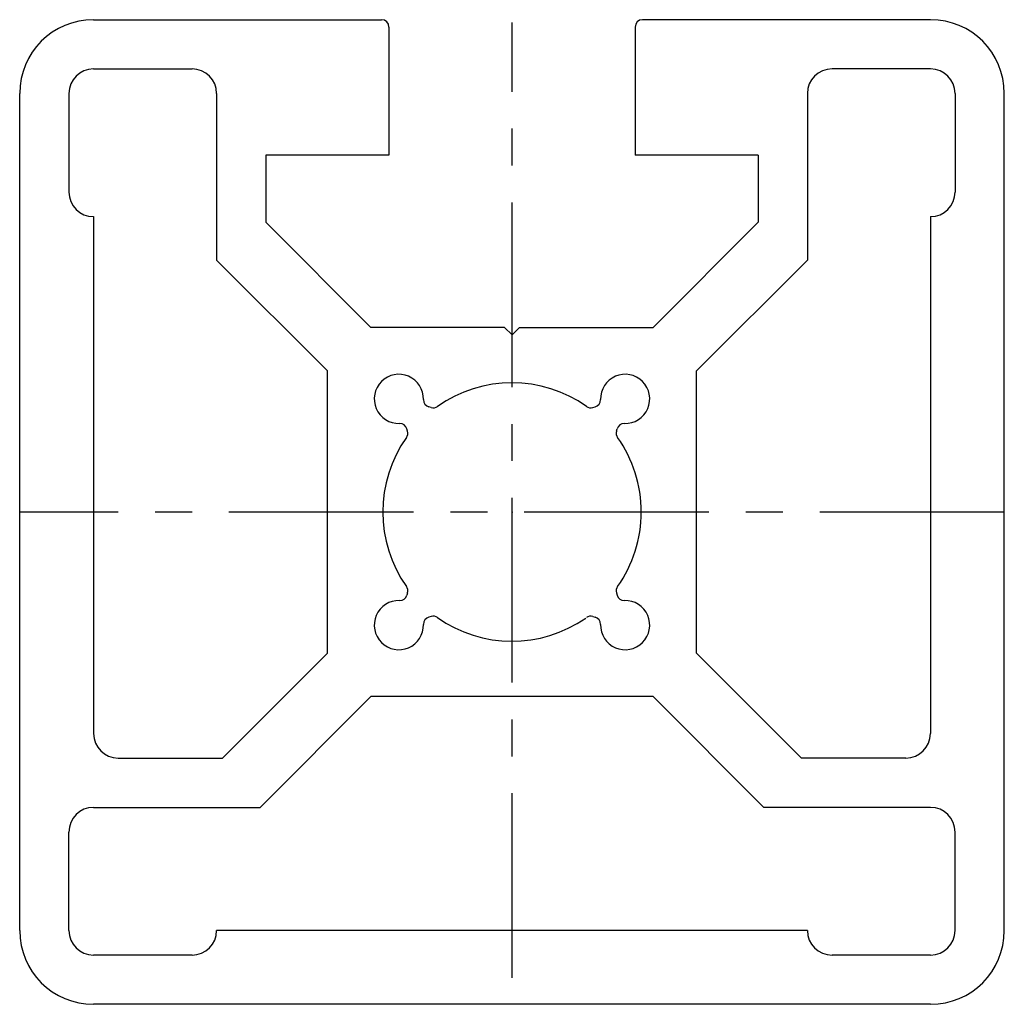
# Model space of a CAD drawing. Extents: x -42 to 4, y -93 to 15.
import ezdxf

# ---------------------------------------------------------------- set-up
doc = ezdxf.new("R2010")
doc.units = 0
doc.linetypes.add('CENTER', pattern=[12, 7.5, -1.5, 1.5, -1.5])
doc.layers.get('0').update_dxf_attribs({"linetype": 'CONTINUOUS'})

msp = doc.modelspace()

# ---------------------------------------------------------------- linework, layer by layer
at = {"color": 7, "linetype": 'CONTINUOUS'}
for p, q in [((-39.083, 15.45), (-27.383, 15.45)), ((-5.083, 15.45), (-16.783, 15.45)), ((-27.083, 15.15), (-27.083, 9.95)), ((-17.083, 15.15), (-17.083, 9.95)), ((-39.083, 13.45), (-35.083, 13.45)), ((-5.083, 13.45), (-9.083, 13.45)), ((-42.083, -21.55), (-42.083, 12.45)), ((-40.083, 12.45), (-40.083, 8.45)), ((-34.083, 12.45), (-34.083, 5.682)), ((-10.083, 12.45), (-10.083, 5.682)), ((-4.083, 12.45), (-4.083, 8.45)), ((-2.083, -21.55), (-2.083, 12.45)), ((-27.083, 9.95), (-32.083, 9.95)), ((-32.083, 9.95), (-32.083, 7.218)), ((-12.083, 9.95), (-17.083, 9.95)), ((-12.083, 9.95), (-12.083, 7.218)), ((-39.083, 7.45), (-39.083, -13.55)), ((-32.083, 7.218), (-27.816, 2.95)), ((-12.083, 7.218), (-16.351, 2.95)), ((-5.083, 7.45), (-5.083, -13.55)), ((-34.083, 5.682), (-29.583, 1.182)), ((-10.083, 5.682), (-14.583, 1.182)), ((-22.383, 2.95), (-27.816, 2.95)), ((-22.083, 2.65), (-22.383, 2.95)), ((-22.083, 2.65), (-21.783, 2.95)), ((-21.783, 2.95), (-16.351, 2.95)), ((-29.583, -10.282), (-29.583, 1.182)), ((-14.583, -10.282), (-14.583, 1.182)), ((-25.363, -0.306), (-25.458, -0.281)), ((-18.804, -0.306), (-18.709, -0.281)), ((-26.327, -1.27), (-26.352, -1.175)), ((-17.84, -1.27), (-17.815, -1.175)), ((-26.327, -7.829), (-26.352, -7.924)), ((-17.84, -7.829), (-17.815, -7.924)), ((-25.363, -8.793), (-25.458, -8.819)), ((-18.804, -8.793), (-18.709, -8.819)), ((-33.851, -14.55), (-29.583, -10.282)), ((-10.316, -14.55), (-14.583, -10.282)), ((-32.316, -16.55), (-27.816, -12.05)), ((-16.351, -12.05), (-27.816, -12.05)), ((-11.851, -16.55), (-16.351, -12.05)), ((-38.083, -14.55), (-33.851, -14.55)), ((-6.083, -14.55), (-10.316, -14.55)), ((-39.083, -16.55), (-32.316, -16.55)), ((-5.083, -16.55), (-11.851, -16.55)), ((-40.083, -21.55), (-40.083, -17.55)), ((-4.083, -21.55), (-4.083, -17.55)), ((-10.083, -21.55), (-34.083, -21.55)), ((-35.083, -22.55), (-39.083, -22.55)), ((-5.083, -22.55), (-9.083, -22.55)), ((-5.083, -24.55), (-39.083, -24.55))]:
    msp.add_line(p, q, dxfattribs=at)
at = {"color": 7, "linetype": 'CENTER'}
for p, q in [((-22.083, -23.476), (-22.083, 15.337)), ((-2.083, -4.55), (-42.083, -4.55))]:
    msp.add_line(p, q, dxfattribs=at)
at = {"color": 7, "linetype": 'CONTINUOUS'}
for centre, radius, start, end in [((-39.083, 12.45), 3, 90, 180), ((-27.383, 15.15), 0.3, 360, 90), ((-16.783, 15.15), 0.3, 90, 180), ((-5.083, 12.45), 3, 0, 90), ((-39.083, 12.45), 1, 90, 180), ((-35.083, 12.45), 1, 0, 90), ((-9.083, 12.45), 1, 90, 180), ((-5.083, 12.45), 1, 0, 90), ((-39.083, 8.45), 1, 180, 270), ((-5.083, 8.45), 1, 270, 360), ((-26.68, 0.046), 1, 358.3424, 271.6576), ((-17.487, 0.046), 1, 268.3424, 181.6576), ((-22.083, -4.55), 5.25, 54.7649, 125.2351), ((-25.38, 0.009), 0.3, 178.3424, 255), ((-18.787, 0.009), 0.3, 285, 1.6576), ((-25.285, -0.017), 0.3, 255, 305.2351), ((-18.881, -0.017), 0.3, 234.7649, 285), ((-26.642, -1.253), 0.3, 15, 91.6576), ((-17.525, -1.253), 0.3, 88.3424, 165), ((-22.083, -4.55), 5.25, 144.7649, 215.2351), ((-26.617, -1.348), 0.3, 324.7649, 15), ((-17.55, -1.348), 0.3, 165, 215.2351), ((-22.083, -4.55), 5.25, 0, 35.2351), ((-22.083, -4.55), 5.25, 324.7649, 360), ((-26.617, -7.752), 0.3, 345, 35.2351), ((-17.55, -7.752), 0.3, 144.7649, 195), ((-26.642, -7.847), 0.3, 268.3424, 345), ((-17.525, -7.847), 0.3, 195, 271.6576), ((-26.68, -9.146), 1, 88.3424, 1.6576), ((-17.487, -9.146), 1, 178.3424, 91.6576), ((-25.285, -9.083), 0.3, 54.7649, 105), ((-18.881, -9.083), 0.3, 75, 125.2351), ((-25.38, -9.108), 0.3, 105, 181.6576), ((-22.083, -4.55), 5.25, 234.7649, 304.758), ((-18.787, -9.108), 0.3, 358.3424, 75), ((-38.083, -13.55), 1, 180, 270), ((-6.083, -13.55), 1, 270, 360), ((-39.083, -17.55), 1, 90, 180), ((-5.083, -17.55), 1, 0, 90), ((-39.083, -21.55), 3, 180, 270), ((-39.083, -21.55), 1, 180, 270), ((-35.083, -21.55), 1, 270, 360), ((-9.083, -21.55), 1, 180, 270), ((-5.083, -21.55), 3, 270, 0), ((-5.083, -21.55), 1, 270, 360)]:
    msp.add_arc(centre, radius, start, end, dxfattribs=at)
msp.add_point((-22.083, -4.55), dxfattribs=at)

doc.saveas('drawing.dxf')
